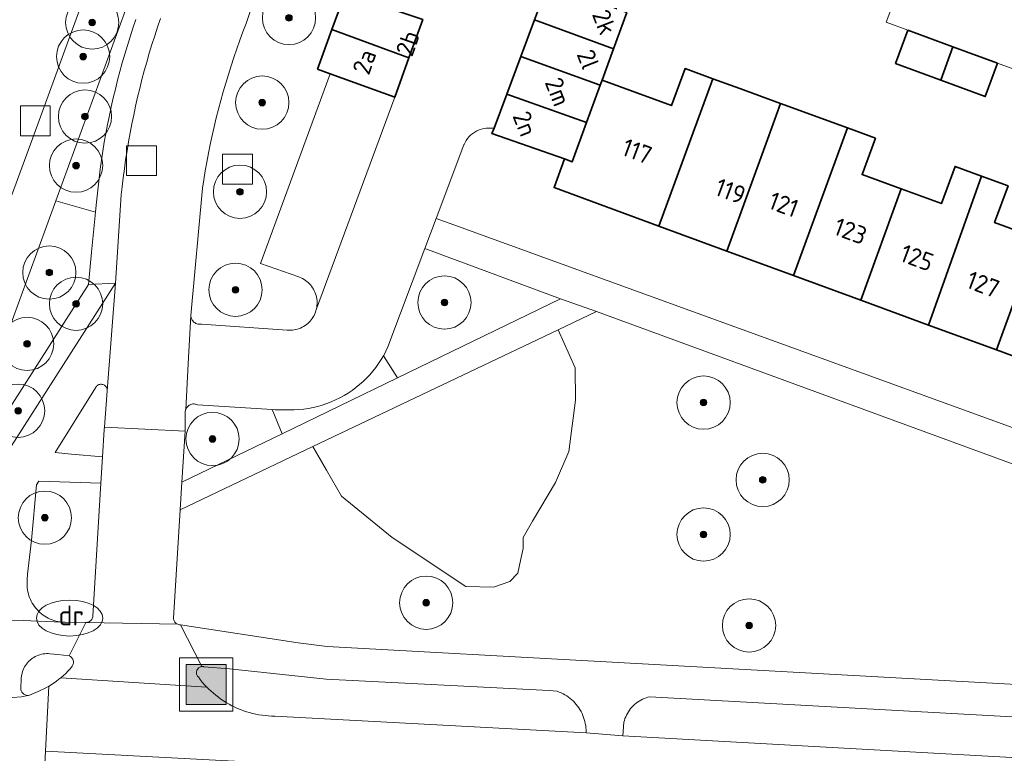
# Model space of a CAD drawing. Extents: x 154222 to 160093, y 456746 to 462495.
# Tile 219 of 254: x 158681 to 158754, y 460930 to 460985. Entities that reach past the tile are written whole.
import ezdxf
from ezdxf.enums import TextEntityAlignment as Align

# ---------------------------------------------------------------- set-up
doc = ezdxf.new("R2010")
doc.units = 0
doc.header["$LTSCALE"] = 0.75
doc.layers.get('0').update_dxf_attribs({"linetype": 'CONTINUOUS'})
for name, color, linetype, lineweight in [('B-XX-GR-BEPLANTING_CULTUUR_BOSPLANTSOEN-GV', 252, 'CONTINUOUS', 18), ('B-XX-GR-BEPLANTING_CULTUUR_HEESTERS-GV', 252, 'CONTINUOUS', 18), ('B-XX-GR-BOOM-S', 252, 'CONTINUOUS', 25), ('B-XX-IE-MEUBILAIR_WEGMEUBILAIR-S', 252, 'CONTINUOUS', 25), ('B-XX-OG-BEBOUWING-GV', 6, 'CONTINUOUS', 35), ('B-XX-OG-BEBOUWING-T18', 1, 'CONTINUOUS', 18), ('B-XX-OG-TERREIN_CULTUURSCHEIDING-GV', 252, 'CONTINUOUS', 18), ('B-XX-OG-TERREIN_ERF-GV', 252, 'CONTINUOUS', 18), ('B-XX-OG-WATER_SLOOT-GV', 252, 'CONTINUOUS', 18), ('B-XX-RI-DRAINAGE_PUT-S', 252, 'CONTINUOUS', 25), ('B-XX-RI-GWA_RIOOLPUT-S', 252, 'CONTINUOUS', 25), ('B-XX-VH-VERHARDING_ASFALT-GV', 252, 'CONTINUOUS', 18), ('B-XX-VH-VERHARDING_BETONSTRAATSTEEN-GV', 252, 'CONTINUOUS', 18), ('B-XX-VH-VERHARDING_FUNDERING_ZAND-GV', 252, 'CONTINUOUS', 18), ('B-XX-VH-VERHARDING_STRAATBAKSTEEN-GV', 252, 'CONTINUOUS', 18), ('B-XX-VH-VERHARDING_TEGEL-GV', 252, 'CONTINUOUS', 18)]:
    doc.layers.add(name, color=color, linetype=linetype, lineweight=lineweight)
doc.styles.add('NLCS-ISO', font='NLCS-ISO.ttf')
doc.styles.add('NLCS-ISO-M-T18', font='NLCS-ISO.ttf', dxfattribs={"height": 1.8})

# ---------------------------------------------------------------- blocks, each defined once
blk = doc.blocks.new('SIE-WEG_AFVALBAK-SO')
at = {"linetype": 'ByBlock', "lineweight": 18}
h = blk.add_hatch(color=0, dxfattribs=at)
h.dxf.hatch_style = 1
h.paths.add_polyline_path([(-1.5, -1.5), (1.5, -1.5), (1.5, 1.5), (-1.5, 1.5)])
at = {"color": 0, "linetype": 'ByBlock', "lineweight": 18}
for points in [[(-2, -2), (2, -2), (2, 2), (-2, 2)], [(-1.5, -1.5), (1.5, -1.5), (1.5, 1.5), (-1.5, 1.5)]]:
    blk.add_lwpolyline(points, close=True, dxfattribs=at)
blk = doc.blocks.new('SRI-PUT_INSPECTIEPUT_RIOOLPUT-SO')
at = {"color": 0, "linetype": 'ByBlock', "lineweight": 18}
blk.add_lwpolyline([(-1.125, -1.125), (1.125, -1.125), (1.125, 1.125), (-1.125, 1.125)], close=True, dxfattribs=at)
blk = doc.blocks.new('SKL-WATER_DRAINAGEPUT-SO')
at = {"color": 0, "linetype": 'ByBlock', "lineweight": 18}
blk.add_ellipse((0, 0), major_axis=(2.5, 0), ratio=0.54, dxfattribs=at)
at = {"color": 0, "linetype": 'ByBlock', "lineweight": 18, "style": 'NLCS-ISO'}
blk.add_text('dr', height=1.5, dxfattribs=at).set_placement((0.117, 0.194), align=Align.MIDDLE_CENTER)
blk = doc.blocks.new('SGR-BOOM_01-SO')
at = {"linetype": 'ByBlock', "lineweight": 18}
h = blk.add_hatch(color=0, dxfattribs=at)
h.dxf.hatch_style = 1
edge = h.paths.add_edge_path()
edge.add_arc((0, 0), 0.25, 0, 360)
at = {"color": 0, "linetype": 'ByBlock', "lineweight": 18}
for radius in [2, 0.25]:
    blk.add_circle((0, 0), radius, dxfattribs=at)

msp = doc.modelspace()

# ---------------------------------------------------------------- linework, layer by layer
at = {"layer": 'B-XX-GR-BEPLANTING_CULTUUR_BOSPLANTSOEN-GV'}
msp.add_lwpolyline([(158722.248, 460958.789), (158720.97, 460961.641), (158702.538, 460952.862), (158703.558, 460951.088), (158704.674, 460949.143), (158708.478, 460946.031), (158714.016, 460942.365), (158716.101, 460942.301), (158717.344, 460942.729), (158717.926, 460943.363), (158718.127, 460944.301), (158718.329, 460945.213), (158718.328, 460946.05), (158719.036, 460947.267), (158720.755, 460950.157), (158721.766, 460952.49), (158722.267, 460956.342)], close=True, dxfattribs=at)
at = {"layer": 'B-XX-GR-BEPLANTING_CULTUUR_HEESTERS-GV'}
msp.add_lwpolyline([(158699.808, 460991.422), (158697.523, 460984.65), (158697.281, 460984.017), (158697.046, 460983.381), (158696.818, 460982.743), (158696.598, 460982.102), (158696.386, 460981.458), (158696.181, 460980.812), (158695.984, 460980.163), (158695.795, 460979.513), (158695.613, 460978.86), (158695.439, 460978.205), (158695.273, 460977.548), (158695.115, 460976.889), (158694.964, 460976.228), (158694.821, 460975.565), (158694.686, 460974.901), (158694.559, 460974.235), (158694.44, 460973.568), (158694.328, 460972.9), (158694.23, 460972.265), (158693.36, 460962.714), (158693.36, 460962.702), (158693.367, 460962.64), (158693.383, 460962.567), (158693.406, 460962.496), (158693.436, 460962.428), (158693.474, 460962.363), (158693.518, 460962.303), (158693.568, 460962.248), (158693.624, 460962.199), (158693.685, 460962.156), (158693.751, 460962.12), (158693.819, 460962.091), (158693.891, 460962.069), (158693.964, 460962.056), (158694.038, 460962.05), (158694.113, 460962.052), (158694.156, 460962.057), (158700.607, 460961.609), (158700.735, 460961.602), (158700.864, 460961.602), (158700.992, 460961.611), (158701.119, 460961.628), (158701.245, 460961.652), (158701.37, 460961.685), (158701.492, 460961.725), (158701.611, 460961.772), (158701.727, 460961.827), (158701.84, 460961.889), (158701.948, 460961.958), (158702.052, 460962.033), (158702.151, 460962.115), (158702.245, 460962.203), (158702.333, 460962.297), (158702.415, 460962.395), (158702.491, 460962.499), (158702.56, 460962.607), (158702.623, 460962.72), (158702.678, 460962.835), (158702.726, 460962.955), (158702.766, 460963.077), (158702.799, 460963.201), (158702.824, 460963.327), (158702.841, 460963.454), (158702.85, 460963.582), (158702.851, 460963.711), (158702.845, 460963.839), (158702.83, 460963.967), (158702.807, 460964.093), (158702.777, 460964.218), (158702.738, 460964.34), (158702.692, 460964.46), (158702.639, 460964.577), (158702.579, 460964.691), (158702.512, 460964.8), (158702.438, 460964.905), (158702.357, 460965.005), (158702.271, 460965.1), (158702.179, 460965.19), (158702.081, 460965.273), (158701.979, 460965.35), (158701.871, 460965.421), (158701.76, 460965.485), (158701.645, 460965.542), (158701.526, 460965.591), (158701.487, 460965.606), (158698.592, 460966.628), (158703.832, 460980.874), (158702.886, 460981.218), (158703.959, 460984.183), (158704.949, 460986.917)], dxfattribs=at)
for points in [[(158721.14, 460963.959), (158710.952, 460967.743), (158708.174, 460960.355), (158708.021, 460960.032), (158707.853, 460959.716), (158707.827, 460959.672), (158708.888, 460958.027)], [(158693.655, 460956.065), (158693.584, 460956.07), (158693.512, 460956.067), (158693.441, 460956.055), (158693.372, 460956.036), (158693.305, 460956.009), (158693.242, 460955.975), (158693.183, 460955.934), (158693.129, 460955.887), (158693.08, 460955.834), (158693.038, 460955.776), (158693.002, 460955.714), (158692.976, 460955.654), (158692.974, 460955.648), (158692.953, 460955.579), (158692.939, 460955.509), (158692.934, 460955.437), (158692.937, 460955.365), (158692.94, 460955.337), (158692.944, 460954.145), (158692.936, 460954.024), (158692.695, 460950.187), (158700.225, 460953.832), (158699.463, 460955.663), (158693.861, 460956.005), (158693.795, 460956.033), (158693.726, 460956.053)]]:
    msp.add_lwpolyline(points, close=True, dxfattribs=at)
at = {"layer": 'B-XX-OG-BEBOUWING-GV'}
for points in [[(158726.111, 460985.461), (158720.227, 460987.741), (158719.177, 460984.927), (158725.123, 460982.75)], [(158710.786, 460984.933), (158704.949, 460986.917), (158703.959, 460984.183), (158709.751, 460982.075)], [(158725.123, 460982.75), (158719.177, 460984.927), (158718.149, 460982.172), (158724.124, 460980.009), (158724.265, 460980.393)], [(158709.751, 460982.075), (158703.959, 460984.183), (158702.886, 460981.218), (158703.832, 460980.874), (158708.681, 460979.119)], [(158750.615, 460982.902), (158747.232, 460984.143), (158746.314, 460981.642), (158749.703, 460980.392)], [(158753.976, 460981.668), (158750.615, 460982.902), (158749.703, 460980.392), (158753.054, 460979.157)], [(158724.124, 460980.009), (158718.149, 460982.172), (158717.095, 460979.345), (158723.1, 460977.212)], [(158732.577, 460980.499), (158730.494, 460981.262), (158729.476, 460978.483), (158724.265, 460980.393), (158724.124, 460980.009), (158723.1, 460977.212), (158722.02, 460974.266), (158721.441, 460974.469), (158720.651, 460972.314), (158728.533, 460969.425)], [(158734.602, 460979.757), (158732.577, 460980.499), (158728.533, 460969.425), (158733.631, 460967.556), (158736.68, 460975.934), (158737.664, 460978.635)], [(158723.1, 460977.212), (158717.095, 460979.345), (158716.142, 460976.794), (158715.987, 460976.377), (158721.441, 460974.469), (158722.02, 460974.266)], [(158737.664, 460978.635), (158736.68, 460975.934), (158733.631, 460967.556), (158738.647, 460965.718), (158742.711, 460976.811)], [(158744.805, 460976.044), (158742.711, 460976.811), (158738.647, 460965.718), (158743.697, 460963.867), (158746.733, 460972.22), (158743.798, 460973.296)], [(158752.774, 460973.183), (158750.781, 460973.913), (158749.755, 460971.113), (158746.733, 460972.22), (158743.697, 460963.867), (158748.797, 460961.998)], [(158754.764, 460972.453), (158752.774, 460973.183), (158748.797, 460961.998), (158753.91, 460960.124), (158756.962, 460968.518), (158753.752, 460969.694)], [(158763.047, 460969.413), (158760.923, 460970.191), (158759.913, 460967.436), (158756.962, 460968.518), (158753.91, 460960.124), (158758.989, 460958.263)]]:
    msp.add_lwpolyline(points, close=True, dxfattribs=at)
at = {"layer": 'B-XX-OG-TERREIN_CULTUURSCHEIDING-GV'}
for points in [[(158693.685, 461000), (158683.211, 460971.335), (158686.211, 460970.473), (158686.254, 460970.998), (158686.317, 460971.676), (158686.389, 460972.353), (158686.468, 460973.029), (158686.554, 460973.704), (158686.649, 460974.378), (158686.752, 460975.051), (158686.863, 460975.722), (158686.981, 460976.392), (158687.108, 460977.061), (158687.242, 460977.728), (158687.384, 460978.394), (158687.534, 460979.058), (158687.692, 460979.72), (158687.857, 460980.38), (158688.03, 460981.038), (158688.211, 460981.695), (158688.4, 460982.349), (158688.596, 460983), (158688.8, 460983.65), (158689.012, 460984.297), (158689.231, 460984.941)], [(158677.891, 460952.879), (158685.666, 460965.051), (158685.887, 460967.478), (158686.211, 460970.473), (158683.211, 460971.335), (158677.787, 460956.491)], [(158769.297, 460946.361), (158723.835, 460963.006), (158720.97, 460961.641), (158722.248, 460958.789), (158722.267, 460956.342), (158721.766, 460952.49), (158720.755, 460950.157), (158719.036, 460947.267), (158718.328, 460946.05), (158718.329, 460945.213), (158718.127, 460944.301), (158717.926, 460943.363), (158717.344, 460942.729), (158716.101, 460942.301), (158714.016, 460942.365), (158708.478, 460946.031), (158704.674, 460949.143), (158703.558, 460951.088), (158702.538, 460952.862), (158692.565, 460948.111), (158692.054, 460939.973), (158692.062, 460939.909), (158692.079, 460939.846), (158692.102, 460939.785), (158692.134, 460939.728), (158692.171, 460939.675), (158692.216, 460939.627), (158692.265, 460939.585), (158692.319, 460939.55), (158692.378, 460939.521), (158692.439, 460939.5), (158692.503, 460939.486), (158692.567, 460939.48), (158692.581, 460939.48), (158701.434, 460938.125), (158703.597, 460937.851), (158724.567, 460936.697), (158802.586, 460932.39)], [(158802.286, 460929.969), (158727.854, 460934.08), (158727.851, 460934.08), (158727.848, 460934.079), (158727.71, 460934.044), (158727.572, 460934), (158727.438, 460933.949), (158727.306, 460933.89), (158727.177, 460933.824), (158727.053, 460933.752), (158726.933, 460933.672), (158726.817, 460933.586), (158726.707, 460933.494), (158726.601, 460933.395), (158726.501, 460933.291), (158726.408, 460933.182), (158726.32, 460933.067), (158726.239, 460932.948), (158726.165, 460932.824), (158726.097, 460932.697), (158726.037, 460932.566), (158725.984, 460932.432), (158725.939, 460932.295), (158725.901, 460932.156), (158725.817, 460931.153), (158837.741, 460924.9)]]:
    msp.add_lwpolyline(points, dxfattribs=at)
for points in [[(158708.888, 460958.027), (158707.827, 460959.672), (158707.672, 460959.408), (158707.476, 460959.108), (158707.268, 460958.818), (158707.047, 460958.537), (158706.813, 460958.266), (158706.568, 460958.006), (158706.311, 460957.757), (158706.043, 460957.519), (158705.765, 460957.295), (158705.477, 460957.082), (158705.18, 460956.883), (158704.874, 460956.697), (158704.561, 460956.525), (158704.24, 460956.367), (158703.912, 460956.224), (158703.578, 460956.096), (158703.239, 460955.983), (158702.895, 460955.885), (158702.547, 460955.802), (158702.196, 460955.735), (158701.841, 460955.684), (158701.486, 460955.648), (158701.128, 460955.629), (158700.772, 460955.626), (158700.431, 460955.615), (158700.188, 460955.615), (158699.946, 460955.623), (158699.704, 460955.639), (158699.463, 460955.663), (158700.225, 460953.832)], [(158686.701, 460957.542), (158686.641, 460957.549), (158686.58, 460957.548), (158686.52, 460957.539), (158686.461, 460957.523), (158686.405, 460957.499), (158686.353, 460957.467), (158686.306, 460957.429), (158686.263, 460957.385), (158686.227, 460957.337), (158686.198, 460957.283), (158686.193, 460957.273), (158683.157, 460952.413), (158684.391, 460952.3), (158686.723, 460952.087), (158686.849, 460954.162), (158686.865, 460954.324), (158687.081, 460957.06), (158687.08, 460957.121), (158687.072, 460957.181), (158687.055, 460957.24), (158687.031, 460957.296), (158687, 460957.348), (158686.963, 460957.396), (158686.919, 460957.439), (158686.87, 460957.475), (158686.817, 460957.505), (158686.761, 460957.527)], [(158686.603, 460950.11), (158681.947, 460950.281), (158681.77, 460949.993), (158681.395, 460945.837), (158681.101, 460943.296), (158681.069, 460942.87), (158681.058, 460942.718), (158681.054, 460942.565), (158681.058, 460942.413), (158681.071, 460942.261), (158681.091, 460942.11), (158681.12, 460941.96), (158681.156, 460941.812), (158681.2, 460941.666), (158681.251, 460941.522), (158681.31, 460941.382), (158681.376, 460941.244), (158681.45, 460941.111), (158681.53, 460940.981), (158681.617, 460940.856), (158681.71, 460940.735), (158681.81, 460940.62), (158681.915, 460940.509), (158682.026, 460940.405), (158682.143, 460940.306), (158682.264, 460940.214), (158682.39, 460940.128), (158682.521, 460940.049), (158682.655, 460939.977), (158682.793, 460939.913), (158682.934, 460939.855), (158683.078, 460939.805), (158683.225, 460939.762), (158683.373, 460939.728), (158683.523, 460939.701), (158683.675, 460939.682), (158683.827, 460939.671), (158683.909, 460939.668), (158685.47, 460939.652), (158685.535, 460939.656), (158685.599, 460939.668), (158685.661, 460939.688), (158685.72, 460939.716), (158685.776, 460939.75), (158685.827, 460939.791), (158685.872, 460939.837), (158685.912, 460939.889), (158685.944, 460939.946), (158685.97, 460940.006), (158685.988, 460940.069), (158685.998, 460940.131)], [(158694.32, 460936.337), (158694.26, 460936.344), (158694.2, 460936.343), (158694.141, 460936.334), (158694.083, 460936.318), (158694.028, 460936.293), (158693.976, 460936.262), (158693.93, 460936.224), (158693.888, 460936.18), (158693.853, 460936.132), (158693.825, 460936.078), (158693.804, 460936.022), (158693.79, 460935.964), (158693.785, 460935.904), (158693.787, 460935.844), (158693.798, 460935.784), (158693.816, 460935.727), (158693.841, 460935.673), (158693.874, 460935.622), (158693.894, 460935.608), (158693.928, 460935.561), (158694.071, 460935.37), (158694.221, 460935.184), (158694.377, 460935.003), (158694.539, 460934.828), (158694.564, 460934.802), (158694.707, 460934.658), (158694.88, 460934.493), (158695.059, 460934.335), (158695.243, 460934.183), (158695.432, 460934.037), (158695.626, 460933.897), (158695.824, 460933.764), (158696.027, 460933.637), (158696.234, 460933.518), (158696.444, 460933.405), (158696.659, 460933.3), (158696.876, 460933.202), (158697.097, 460933.111), (158697.321, 460933.028), (158697.547, 460932.952), (158697.776, 460932.884), (158698.007, 460932.823), (158698.24, 460932.771), (158698.475, 460932.726), (158698.711, 460932.689), (158698.948, 460932.659), (158699.186, 460932.638), (158699.424, 460932.625), (158699.663, 460932.62), (158723.061, 460931.361), (158723.062, 460931.43), (158723.059, 460931.59), (158723.049, 460931.75), (158723.03, 460931.909), (158723.003, 460932.067), (158722.969, 460932.223), (158722.926, 460932.377), (158722.876, 460932.53), (158722.819, 460932.679), (158722.754, 460932.825), (158722.682, 460932.968), (158722.603, 460933.108), (158722.516, 460933.243), (158722.424, 460933.373), (158722.325, 460933.499), (158722.22, 460933.62), (158722.108, 460933.735), (158721.992, 460933.845), (158721.87, 460933.948), (158721.742, 460934.046), (158721.611, 460934.137), (158721.475, 460934.221), (158721.334, 460934.298), (158721.19, 460934.369), (158721.043, 460934.431), (158720.893, 460934.487), (158720.295, 460934.549), (158703.528, 460935.396), (158696.268, 460936.171), (158694.331, 460936.335)]]:
    msp.add_lwpolyline(points, close=True, dxfattribs=at)
at = {"layer": 'B-XX-OG-TERREIN_ERF-GV'}
for points in [[(158757.322, 460980.44), (158753.976, 460981.668), (158753.054, 460979.157), (158749.703, 460980.392), (158746.314, 460981.642), (158747.232, 460984.143), (158745.615, 460984.738), (158746.706, 460987.664)], [(158726.111, 460985.461), (158725.123, 460982.75), (158724.265, 460980.393), (158729.476, 460978.483), (158730.494, 460981.262), (158732.577, 460980.499), (158734.602, 460979.757), (158737.664, 460978.635), (158742.711, 460976.811), (158744.805, 460976.044), (158743.798, 460973.296), (158746.733, 460972.22), (158749.755, 460971.113), (158750.781, 460973.913), (158752.774, 460973.183), (158754.764, 460972.453), (158753.752, 460969.694), (158756.962, 460968.518)], [(158758.989, 460958.263), (158753.91, 460960.124), (158748.797, 460961.998), (158743.697, 460963.867), (158738.647, 460965.718), (158733.631, 460967.556), (158728.533, 460969.425), (158720.651, 460972.314), (158721.441, 460974.469), (158715.987, 460976.377), (158716.142, 460976.794), (158715.907, 460976.784), (158715.727, 460976.789), (158715.547, 460976.778), (158715.368, 460976.751), (158715.193, 460976.709), (158715.022, 460976.65), (158714.857, 460976.578), (158714.699, 460976.49), (158714.55, 460976.389), (158714.41, 460976.276), (158714.28, 460976.15), (158714.163, 460976.013), (158714.057, 460975.867), (158713.966, 460975.712), (158713.888, 460975.549), (158713.879, 460975.527), (158711.799, 460969.997), (158713.395, 460969.433), (158724.638, 460965.352), (158769.499, 460949.068)]]:
    msp.add_lwpolyline(points, dxfattribs=at)
at = {"layer": 'B-XX-OG-WATER_SLOOT-GV'}
for points in [[(158677.787, 460956.491), (158683.211, 460971.335), (158693.685, 461000), (158695.979, 461006.238), (158693.003, 461007.082), (158690.463, 461000), (158684.845, 460985.248), (158681.491, 460976.051), (158677.641, 460965.641)], [(158677.641, 460965.641), (158681.491, 460976.051), (158684.845, 460985.248)]]:
    msp.add_lwpolyline(points, dxfattribs=at)
at = {"layer": 'B-XX-VH-VERHARDING_ASFALT-GV'}
for points in [[(158679.976, 460934.017), (158680.639, 460934.072), (158681.11, 460934.174), (158681.046, 460934.179), (158680.982, 460934.192), (158680.92, 460934.212), (158680.862, 460934.239), (158680.807, 460934.274), (158680.757, 460934.315), (158680.712, 460934.362), (158680.674, 460934.414), (158680.642, 460934.47), (158680.617, 460934.53), (158680.6, 460934.593), (158680.59, 460934.657), (158680.589, 460934.722), (158680.621, 460935.422), (158680.625, 460935.489), (158680.637, 460935.614), (158680.658, 460935.738), (158680.687, 460935.859), (158680.723, 460935.979), (158680.767, 460936.097), (158680.819, 460936.211), (158680.877, 460936.322), (158680.943, 460936.429), (158681.015, 460936.532), (158681.093, 460936.629), (158681.178, 460936.722), (158681.268, 460936.809), (158681.364, 460936.89), (158681.465, 460936.964), (158681.57, 460937.033), (158681.679, 460937.094), (158681.792, 460937.148), (158681.909, 460937.195), (158682.028, 460937.234), (158682.149, 460937.266), (158682.272, 460937.29), (158682.396, 460937.306), (158682.521, 460937.314), (158682.647, 460937.314), (158682.772, 460937.306), (158683.376, 460937.243), (158684.226, 460937.139), (158685.47, 460939.652), (158683.909, 460939.668), (158683.827, 460939.671), (158683.675, 460939.682), (158680.758, 460939.804), (158678.073, 460939.742)], [(158802.586, 460932.39), (158724.567, 460936.697), (158703.597, 460937.851), (158701.434, 460938.125), (158692.581, 460939.48), (158694.2, 460936.343), (158694.26, 460936.344), (158694.32, 460936.337), (158694.331, 460936.335), (158696.268, 460936.171), (158703.528, 460935.396), (158720.295, 460934.549), (158720.893, 460934.487), (158721.043, 460934.431), (158721.19, 460934.369), (158721.334, 460934.298), (158721.475, 460934.221), (158721.611, 460934.137), (158721.742, 460934.046), (158721.87, 460933.948), (158721.992, 460933.845), (158722.108, 460933.735), (158722.22, 460933.62), (158722.325, 460933.499), (158722.424, 460933.373), (158722.516, 460933.243), (158722.603, 460933.108), (158722.682, 460932.968), (158722.754, 460932.825), (158722.819, 460932.679), (158722.876, 460932.53), (158722.926, 460932.377), (158722.969, 460932.223), (158723.003, 460932.067), (158723.03, 460931.909), (158723.049, 460931.75), (158723.059, 460931.59), (158723.062, 460931.43), (158723.061, 460931.361), (158725.817, 460931.153), (158725.901, 460932.156), (158725.939, 460932.295), (158725.984, 460932.432), (158726.037, 460932.566), (158726.097, 460932.697), (158726.165, 460932.824), (158726.239, 460932.948), (158726.32, 460933.067), (158726.408, 460933.182), (158726.501, 460933.291), (158726.601, 460933.395), (158726.707, 460933.494), (158726.817, 460933.586), (158726.933, 460933.672), (158727.053, 460933.752), (158727.177, 460933.824), (158727.306, 460933.89), (158727.438, 460933.949), (158727.572, 460934), (158727.71, 460934.044), (158727.848, 460934.079), (158727.851, 460934.08), (158727.854, 460934.08), (158802.286, 460929.969)], [(158837.741, 460924.9), (158725.817, 460931.153), (158723.061, 460931.361), (158699.663, 460932.62), (158699.424, 460932.625), (158699.186, 460932.638), (158698.948, 460932.659), (158698.711, 460932.689), (158698.475, 460932.726), (158698.24, 460932.771), (158698.007, 460932.823), (158697.776, 460932.884), (158697.547, 460932.952), (158697.321, 460933.028), (158697.097, 460933.111), (158696.876, 460933.202), (158696.659, 460933.3), (158696.444, 460933.405), (158696.234, 460933.518), (158696.027, 460933.637), (158695.824, 460933.764), (158695.626, 460933.897), (158695.432, 460934.037), (158695.243, 460934.183), (158695.059, 460934.335), (158694.88, 460934.493), (158694.707, 460934.658), (158694.564, 460934.802), (158683.603, 460935.504), (158683.457, 460935.385), (158683.277, 460935.249), (158683.092, 460935.118), (158682.902, 460934.995), (158682.709, 460934.878), (158682.698, 460934.872), (158682.446, 460929.997), (158889.651, 460919.025)], [(158889.651, 460919.025), (158682.446, 460929.997), (158682.322, 460927.584)]]:
    msp.add_lwpolyline(points, dxfattribs=at)
msp.add_lwpolyline([(158692.378, 460939.521), (158685.47, 460939.652), (158684.226, 460937.139), (158684.26, 460937.124), (158684.315, 460937.093), (158684.366, 460937.056), (158684.412, 460937.012), (158684.453, 460936.962), (158684.486, 460936.909), (158684.513, 460936.851), (158684.532, 460936.79), (158684.543, 460936.728), (158684.547, 460936.664), (158684.542, 460936.601), (158684.529, 460936.539), (158684.509, 460936.479), (158684.482, 460936.421), (158684.447, 460936.368), (158684.409, 460936.309), (158684.28, 460936.159), (158684.126, 460935.993), (158683.967, 460935.832), (158683.802, 460935.677), (158683.632, 460935.528), (158683.603, 460935.504), (158694.564, 460934.802), (158694.539, 460934.828), (158694.377, 460935.003), (158694.221, 460935.184), (158694.071, 460935.37), (158693.928, 460935.561), (158693.894, 460935.608), (158693.874, 460935.622), (158693.841, 460935.673), (158693.816, 460935.727), (158693.798, 460935.784), (158693.787, 460935.844), (158693.785, 460935.904), (158693.79, 460935.964), (158693.804, 460936.022), (158693.825, 460936.078), (158693.853, 460936.132), (158693.888, 460936.18), (158693.93, 460936.224), (158693.976, 460936.262), (158694.028, 460936.293), (158694.083, 460936.318), (158694.141, 460936.334), (158694.2, 460936.343), (158692.581, 460939.48), (158692.567, 460939.48), (158692.503, 460939.486), (158692.439, 460939.5)], close=True, dxfattribs=at)
at = {"layer": 'B-XX-VH-VERHARDING_BETONSTRAATSTEEN-GV'}
msp.add_lwpolyline([(158678.073, 460939.742), (158680.758, 460939.804), (158683.675, 460939.682), (158683.523, 460939.701), (158683.373, 460939.728), (158683.225, 460939.762), (158683.078, 460939.805), (158682.934, 460939.855), (158682.793, 460939.913), (158682.655, 460939.977), (158682.521, 460940.049), (158682.39, 460940.128), (158682.264, 460940.214), (158682.143, 460940.306), (158682.026, 460940.405), (158681.915, 460940.509), (158681.81, 460940.62), (158681.71, 460940.735), (158681.617, 460940.856), (158681.53, 460940.981), (158681.45, 460941.111), (158681.376, 460941.244), (158681.31, 460941.382), (158681.251, 460941.522), (158681.2, 460941.666), (158681.156, 460941.812), (158681.12, 460941.96), (158681.091, 460942.11), (158681.071, 460942.261), (158681.058, 460942.413), (158681.054, 460942.565), (158681.058, 460942.718), (158681.069, 460942.87), (158681.101, 460943.296), (158681.395, 460945.837), (158681.77, 460949.993), (158681.947, 460950.281), (158686.603, 460950.11), (158686.723, 460952.087), (158684.391, 460952.3), (158683.157, 460952.413), (158686.193, 460957.273), (158686.198, 460957.283), (158686.227, 460957.337), (158686.263, 460957.385), (158686.306, 460957.429), (158686.353, 460957.467), (158686.405, 460957.499), (158686.461, 460957.523), (158686.52, 460957.539), (158686.58, 460957.548), (158686.641, 460957.549), (158686.701, 460957.542), (158686.761, 460957.527), (158686.817, 460957.505), (158686.87, 460957.475), (158686.919, 460957.439), (158686.963, 460957.396), (158687, 460957.348), (158687.031, 460957.296), (158687.055, 460957.24), (158687.072, 460957.181), (158687.08, 460957.121), (158687.081, 460957.06), (158687.692, 460965.148), (158679.321, 460952.028)], dxfattribs=at)
for points in [[(158692.936, 460954.024), (158686.865, 460954.324), (158686.849, 460954.162), (158686.723, 460952.087), (158686.603, 460950.11), (158685.998, 460940.131), (158685.988, 460940.069), (158685.97, 460940.006), (158685.944, 460939.946), (158685.912, 460939.889), (158685.872, 460939.837), (158685.827, 460939.791), (158685.776, 460939.75), (158685.72, 460939.716), (158685.661, 460939.688), (158685.599, 460939.668), (158685.535, 460939.656), (158685.47, 460939.652), (158692.378, 460939.521), (158692.319, 460939.55), (158692.265, 460939.585), (158692.216, 460939.627), (158692.171, 460939.675), (158692.134, 460939.728), (158692.102, 460939.785), (158692.079, 460939.846), (158692.062, 460939.909), (158692.054, 460939.973), (158692.565, 460948.111), (158692.695, 460950.187)], [(158682.446, 460929.997), (158682.698, 460934.872), (158682.511, 460934.768), (158682.309, 460934.665), (158682.104, 460934.569), (158681.896, 460934.481), (158681.253, 460934.193), (158681.239, 460934.189), (158681.175, 460934.178), (158681.11, 460934.174), (158680.639, 460934.072), (158679.976, 460934.017), (158679.132, 460933.982), (158677.547, 460934.026), (158670.901, 460934.419), (158670.66, 460934.434), (158670.614, 460933.661), (158670.441, 460930.722), (158670.299, 460928.317), (158672.637, 460928.178), (158677.146, 460927.911), (158680.094, 460927.707), (158682.322, 460927.584)]]:
    msp.add_lwpolyline(points, close=True, dxfattribs=at)
at = {"layer": 'B-XX-VH-VERHARDING_FUNDERING_ZAND-GV'}
msp.add_lwpolyline([(158682.772, 460937.306), (158682.647, 460937.314), (158682.521, 460937.314), (158682.396, 460937.306), (158682.272, 460937.29), (158682.149, 460937.266), (158682.028, 460937.234), (158681.909, 460937.195), (158681.792, 460937.148), (158681.679, 460937.094), (158681.57, 460937.033), (158681.465, 460936.964), (158681.364, 460936.89), (158681.268, 460936.809), (158681.178, 460936.722), (158681.093, 460936.629), (158681.015, 460936.532), (158680.943, 460936.429), (158680.877, 460936.322), (158680.819, 460936.211), (158680.767, 460936.097), (158680.723, 460935.979), (158680.687, 460935.859), (158680.658, 460935.738), (158680.637, 460935.614), (158680.625, 460935.489), (158680.621, 460935.422), (158680.589, 460934.722), (158680.59, 460934.657), (158680.6, 460934.593), (158680.617, 460934.53), (158680.642, 460934.47), (158680.674, 460934.414), (158680.712, 460934.362), (158680.757, 460934.315), (158680.807, 460934.274), (158680.862, 460934.239), (158680.92, 460934.212), (158680.982, 460934.192), (158681.046, 460934.179), (158681.11, 460934.174), (158681.175, 460934.178), (158681.239, 460934.189), (158681.253, 460934.193), (158681.896, 460934.481), (158682.104, 460934.569), (158682.309, 460934.665), (158682.511, 460934.768), (158682.698, 460934.872), (158682.709, 460934.878), (158682.902, 460934.995), (158683.092, 460935.118), (158683.277, 460935.249), (158683.457, 460935.385), (158683.603, 460935.504), (158683.632, 460935.528), (158683.802, 460935.677), (158683.967, 460935.832), (158684.126, 460935.993), (158684.28, 460936.159), (158684.409, 460936.309), (158684.447, 460936.368), (158684.482, 460936.421), (158684.509, 460936.479), (158684.529, 460936.539), (158684.542, 460936.601), (158684.547, 460936.664), (158684.543, 460936.728), (158684.532, 460936.79), (158684.513, 460936.851), (158684.486, 460936.909), (158684.453, 460936.962), (158684.412, 460937.012), (158684.366, 460937.056), (158684.315, 460937.093), (158684.26, 460937.124), (158684.226, 460937.139), (158683.376, 460937.243)], close=True, dxfattribs=at)
at = {"layer": 'B-XX-VH-VERHARDING_STRAATBAKSTEEN-GV'}
for points in [[(158691.082, 460985.009), (158690.861, 460984.362), (158690.647, 460983.713), (158690.441, 460983.061), (158690.242, 460982.407), (158690.052, 460981.75), (158689.869, 460981.091), (158689.693, 460980.431), (158689.526, 460979.768), (158689.366, 460979.103), (158689.214, 460978.437), (158689.07, 460977.768), (158688.933, 460977.098), (158688.805, 460976.427), (158688.684, 460975.754), (158688.571, 460975.08), (158688.466, 460974.404), (158688.369, 460973.727), (158688.28, 460973.049), (158688.199, 460972.37), (158688.135, 460971.778), (158687.692, 460965.148), (158687.081, 460957.06), (158686.865, 460954.324), (158692.936, 460954.024), (158692.944, 460954.145), (158692.94, 460955.337), (158692.937, 460955.365), (158692.934, 460955.437), (158692.939, 460955.509), (158692.953, 460955.579), (158692.974, 460955.648), (158692.976, 460955.654), (158693.162, 460959.071), (158693.36, 460962.702), (158693.36, 460962.714), (158694.23, 460972.265), (158694.328, 460972.9), (158694.44, 460973.568), (158694.559, 460974.235), (158694.686, 460974.901), (158694.821, 460975.565), (158694.964, 460976.228), (158695.115, 460976.889), (158695.273, 460977.548), (158695.439, 460978.205), (158695.613, 460978.86), (158695.795, 460979.513), (158695.984, 460980.163), (158696.181, 460980.812), (158696.386, 460981.458), (158696.598, 460982.102), (158696.818, 460982.743), (158697.046, 460983.381), (158697.281, 460984.017), (158697.523, 460984.65), (158699.808, 460991.422)], [(158710.786, 460984.933), (158709.751, 460982.075), (158708.681, 460979.119), (158702.799, 460963.201), (158702.766, 460963.077), (158702.726, 460962.955), (158702.678, 460962.835), (158702.623, 460962.72), (158702.56, 460962.607), (158702.491, 460962.499), (158702.415, 460962.395), (158702.333, 460962.297), (158702.245, 460962.203), (158702.151, 460962.115), (158702.052, 460962.033), (158701.948, 460961.958), (158701.84, 460961.889), (158701.727, 460961.827), (158701.611, 460961.772), (158701.492, 460961.725), (158701.37, 460961.685), (158701.245, 460961.652), (158701.119, 460961.628), (158700.992, 460961.611), (158700.864, 460961.602), (158700.735, 460961.602), (158700.607, 460961.609), (158694.156, 460962.057), (158694.113, 460962.052), (158694.038, 460962.05), (158693.964, 460962.056), (158693.891, 460962.069), (158693.819, 460962.091), (158693.751, 460962.12), (158693.685, 460962.156), (158693.624, 460962.199), (158693.568, 460962.248), (158693.518, 460962.303), (158693.474, 460962.363), (158693.436, 460962.428), (158693.406, 460962.496), (158693.383, 460962.567), (158693.367, 460962.64), (158693.36, 460962.702), (158693.162, 460959.071), (158692.976, 460955.654), (158693.002, 460955.714), (158693.038, 460955.776), (158693.08, 460955.834), (158693.129, 460955.887), (158693.183, 460955.934), (158693.242, 460955.975), (158693.305, 460956.009), (158693.372, 460956.036), (158693.441, 460956.055), (158693.512, 460956.067), (158693.584, 460956.07), (158693.655, 460956.065), (158693.726, 460956.053), (158693.795, 460956.033), (158693.861, 460956.005), (158699.463, 460955.663), (158699.704, 460955.639), (158699.946, 460955.623), (158700.188, 460955.615), (158700.431, 460955.615), (158700.772, 460955.626), (158701.128, 460955.629), (158701.486, 460955.648), (158701.841, 460955.684), (158702.196, 460955.735), (158702.547, 460955.802), (158702.895, 460955.885), (158703.239, 460955.983), (158703.578, 460956.096), (158703.912, 460956.224), (158704.24, 460956.367), (158704.561, 460956.525), (158704.874, 460956.697), (158705.18, 460956.883), (158705.477, 460957.082), (158705.765, 460957.295), (158706.043, 460957.519), (158706.311, 460957.757), (158706.568, 460958.006), (158706.813, 460958.266), (158707.047, 460958.537), (158707.268, 460958.818), (158707.476, 460959.108), (158707.672, 460959.408), (158707.827, 460959.672), (158707.853, 460959.716), (158708.021, 460960.032), (158708.174, 460960.355), (158710.952, 460967.743), (158711.799, 460969.997), (158713.879, 460975.527), (158713.888, 460975.549), (158713.966, 460975.712), (158714.057, 460975.867), (158714.163, 460976.013), (158714.28, 460976.15), (158714.41, 460976.276), (158714.55, 460976.389), (158714.699, 460976.49), (158714.857, 460976.578), (158715.022, 460976.65), (158715.193, 460976.709), (158715.368, 460976.751), (158715.547, 460976.778), (158715.727, 460976.789), (158715.907, 460976.784), (158716.142, 460976.794), (158717.095, 460979.345), (158718.149, 460982.172), (158719.177, 460984.927), (158720.227, 460987.741)]]:
    msp.add_lwpolyline(points, dxfattribs=at)
msp.add_lwpolyline([(158708.681, 460979.119), (158703.832, 460980.874), (158698.592, 460966.628), (158701.487, 460965.606), (158701.526, 460965.591), (158701.645, 460965.542), (158701.76, 460965.485), (158701.871, 460965.421), (158701.979, 460965.35), (158702.081, 460965.273), (158702.179, 460965.19), (158702.271, 460965.1), (158702.357, 460965.005), (158702.438, 460964.905), (158702.512, 460964.8), (158702.579, 460964.691), (158702.639, 460964.577), (158702.692, 460964.46), (158702.738, 460964.34), (158702.777, 460964.218), (158702.807, 460964.093), (158702.83, 460963.967), (158702.845, 460963.839), (158702.851, 460963.711), (158702.85, 460963.582), (158702.841, 460963.454), (158702.824, 460963.327), (158702.799, 460963.201)], close=True, dxfattribs=at)
at = {"layer": 'B-XX-VH-VERHARDING_TEGEL-GV'}
for points in [[(158756.506, 460986.093), (158744.909, 460990.442), (158736.486, 460993.602), (158731.702, 460995.397), (158731.229, 460993.327), (158734.57, 460992.104), (158738.146, 460990.795), (158741.627, 460989.521), (158744.853, 460988.341), (158746.706, 460987.664), (158745.615, 460984.738), (158747.232, 460984.143), (158750.615, 460982.902), (158753.976, 460981.668), (158757.322, 460980.44)], [(158689.231, 460984.941), (158689.012, 460984.297), (158688.8, 460983.65), (158688.596, 460983), (158688.4, 460982.349), (158688.211, 460981.695), (158688.03, 460981.038), (158687.857, 460980.38), (158687.692, 460979.72), (158687.534, 460979.058), (158687.384, 460978.394), (158687.242, 460977.728), (158687.108, 460977.061), (158686.981, 460976.392), (158686.863, 460975.722), (158686.752, 460975.051), (158686.649, 460974.378), (158686.554, 460973.704), (158686.468, 460973.029), (158686.389, 460972.353), (158686.317, 460971.676), (158686.254, 460970.998), (158686.211, 460970.473), (158685.887, 460967.478), (158685.666, 460965.051), (158687.692, 460965.148), (158688.135, 460971.778), (158688.199, 460972.37), (158688.28, 460973.049), (158688.369, 460973.727), (158688.466, 460974.404), (158688.571, 460975.08), (158688.684, 460975.754), (158688.805, 460976.427), (158688.933, 460977.098), (158689.07, 460977.768), (158689.214, 460978.437), (158689.366, 460979.103), (158689.526, 460979.768), (158689.693, 460980.431), (158689.869, 460981.091), (158690.052, 460981.75), (158690.242, 460982.407), (158690.441, 460983.061), (158690.647, 460983.713), (158690.861, 460984.362), (158691.082, 460985.009)], [(158769.499, 460949.068), (158724.638, 460965.352), (158713.395, 460969.433), (158711.799, 460969.997), (158710.952, 460967.743), (158721.14, 460963.959), (158723.835, 460963.006), (158769.297, 460946.361)]]:
    msp.add_lwpolyline(points, dxfattribs=at)
for points in [[(158679.321, 460952.028), (158687.692, 460965.148), (158685.666, 460965.051), (158677.891, 460952.879), (158677.019, 460950.65), (158676.767, 460947.775), (158678.377, 460947.676), (158678.666, 460950.281)], [(158723.835, 460963.006), (158721.14, 460963.959), (158708.888, 460958.027), (158700.225, 460953.832), (158692.695, 460950.187), (158692.565, 460948.111), (158702.538, 460952.862), (158720.97, 460961.641)]]:
    msp.add_lwpolyline(points, close=True, dxfattribs=at)

# ---------------------------------------------------------------- block references
at = {"layer": 'B-XX-GR-BOOM-S'}
for p in [(158685.954, 460984.72), (158700.738, 460985.063), (158685.271, 460982.158), (158698.73, 460978.703), (158685.409, 460977.654), (158684.739, 460973.971), (158697.056, 460972.007), (158682.731, 460965.937), (158696.721, 460964.643), (158684.739, 460963.593), (158712.417, 460963.687), (158681.057, 460960.581), (158731.89, 460956.171), (158680.387, 460955.559), (158694.993, 460953.438), (158736.331, 460950.363), (158682.396, 460947.525), (158731.89, 460946.263), (158711.05, 460941.139), (158735.307, 460939.431)]:
    msp.add_blockref('SGR-BOOM_01-SO', p, dxfattribs=at)
at = {"layer": 'B-XX-IE-MEUBILAIR_WEGMEUBILAIR-S'}
msp.add_blockref('SIE-WEG_AFVALBAK-SO', (158694.516, 460934.998), dxfattribs=at)
at = {"layer": 'B-XX-RI-DRAINAGE_PUT-S'}
msp.add_blockref('SKL-WATER_DRAINAGEPUT-SO', (158684.257, 460939.989), dxfattribs=at)
at = {"layer": 'B-XX-RI-GWA_RIOOLPUT-S'}
for p in [(158681.68, 460977.344), (158689.665, 460974.343), (158696.868, 460973.709)]:
    msp.add_blockref('SRI-PUT_INSPECTIEPUT_RIOOLPUT-SO', p, dxfattribs=at)

# ---------------------------------------------------------------- texts
at = {"layer": 'B-XX-OG-BEBOUWING-T18', "style": 'NLCS-ISO-M-T18'}
for s, rotation, p in [('2k', 291.3, (158724.441, 460984.747)), ('2b', 70.7, (158709.658, 460983.166)), ('2a', 70.7, (158706.397, 460981.768)), ('2l', 291.3, (158723.211, 460981.95)), ('2m', 291.3, (158720.939, 460979.518)), ('2n', 291.3, (158718.469, 460977.121)), ('117', 339.6, (158726.888, 460975.05)), ('119', 339.6, (158733.905, 460972.05)), ('121', 339.6, (158737.905, 460971.05)), ('123', 339.6, (158742.922, 460969.05)), ('125', 339.6, (158747.924, 460967.05)), ('127', 339.6, (158752.89, 460965.05))]:
    msp.add_text(s, height=1.35, rotation=rotation, dxfattribs=at).set_placement(p, align=Align.MIDDLE_CENTER)

doc.saveas('drawing.dxf')
